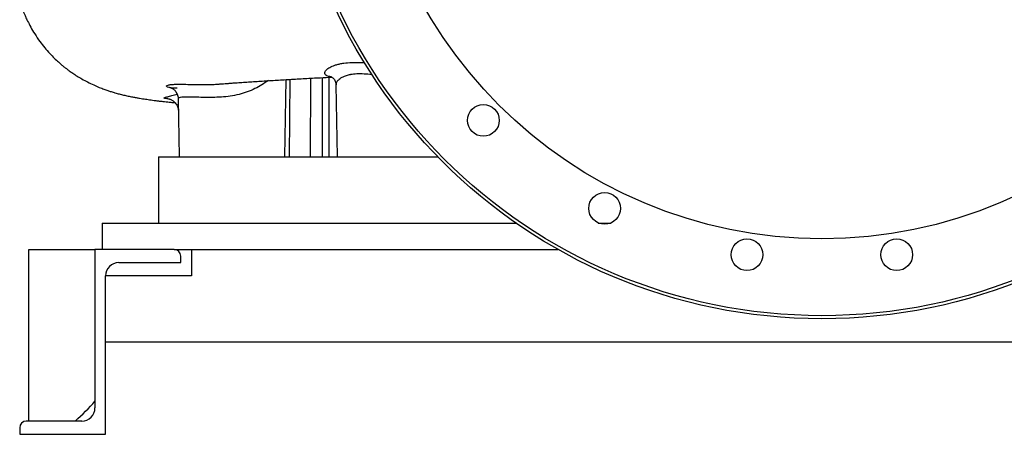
# Model space of a CAD drawing. Header units: millimetres. Extents: x 6509 to 14247, y 2145 to 17923.
# Tile 1 of 9: x 6760 to 10488, y 2145 to 3715. Entities that reach past the tile are written whole.
import ezdxf

# ---------------------------------------------------------------- set-up
doc = ezdxf.new("R2010")
doc.units = ezdxf.units.MM
doc.header["$LTSCALE"] = 5

msp = doc.modelspace()

# ---------------------------------------------------------------- linework, layer by layer
at = {"color": 7, "linetype": 'Continuous', "lineweight": 25}
for p, q in [((7763.4, 3195.1), (7768.5, 3488.1)), ((7957.1, 3468), (7961.9, 3195.1)), ((7359.5, 3415.4), (7363.4, 3195.1)), ((7284.6, 3195.1), (7284.6, 2945.1)), ((7284.6, 3195.1), (8342.9, 3195.1)), ((7072.1, 2945.1), (7072.1, 2845.1)), ((7072.1, 2945.1), (8638.5, 2945.1)), ((8950.3, 2945.1), (8998.1, 2945.1)), ((6794.6, 2195.1), (6794.6, 2845.1)), ((6794.6, 2845.1), (7044.6, 2845.1)), ((7044.6, 2845.1), (7044.6, 2245.1)), ((7344.6, 2845.1), (7044.6, 2845.1)), ((7344.6, 2845.1), (8798, 2845.1)), ((7409.6, 2845.1), (7409.6, 2745.1)), ((7369.6, 2795.1), (7369.6, 2820.1)), ((7134.6, 2795.1), (7369.6, 2795.1)), ((7084.6, 2145.1), (7084.6, 2745.1)), ((7409.6, 2745.1), (7084.6, 2745.1)), ((7084.6, 2495.1), (12509.6, 2495.1)), ((6759.6, 2170.1), (6759.6, 2145.1)), ((6994.6, 2195.1), (6784.6, 2195.1)), ((6759.6, 2145.1), (7084.6, 2145.1))]:
    msp.add_line(p, q, dxfattribs=at)
at = {"color": 8, "linetype": 'Continuous', "lineweight": 25}
for p, q in [((7782.7, 3488.9), (7779.5, 3195.1)), ((7860.5, 3195.1), (7861.7, 3493.4)), ((7930.2, 3497.1), (7930.7, 3195.1))]:
    msp.add_line(p, q, dxfattribs=at)
at = {"color": 8, "linetype": 'Continuous', "lineweight": 25, "flags": 128}
msp.add_lwpolyline([(7905.5, 3495.7), (7905.4, 3460.2), (7904.9, 3195.1)], dxfattribs=at)
at = {"color": 7, "linetype": 'Continuous', "lineweight": 25}
for centre, radius in [((9797.1, 4615.1), 2032.5), ((9797.1, 4615.1), 2020.9), ((9797.1, 4615.1), 1730), ((8515.4, 3333.5), 60), ((8974.2, 3000.2), 60), ((9513.5, 2824.9), 60), ((10080.6, 2824.9), 60)]:
    msp.add_circle(centre, radius, dxfattribs=at)
for centre, radius, start, end in [((7344.6, 2820.1), 25, 0, 90), ((7134.6, 2745.1), 50, 90, 180), ((6994.6, 2245.1), 50, 270, 0), ((6784.6, 2170.1), 25, 90, 180)]:
    msp.add_arc(centre, radius, start, end, dxfattribs=at)
for points, knots in [([(6760.1, 3782.4), (6761, 3779.5), (6763.3, 3772), (6767, 3761.5), (6770.6, 3751.9), (6772.6, 3747), (6773.6, 3744.7), (6775.8, 3739.5), (6780.2, 3729.2), (6787.7, 3712.8), (6798.4, 3691.7), (6812.9, 3666.4), (6830.3, 3639.9), (6849.2, 3614.7), (6867.8, 3592.9), (6885.5, 3574.2), (6901.7, 3558.7), (6915.5, 3546.6), (6926.9, 3537.1), (6937.2, 3529), (6948.4, 3520.7), (6961.7, 3511.3), (6977.5, 3501), (6995.9, 3489.9), (7017, 3478.5), (7039.4, 3467.7), (7060.4, 3458.7), (7078.4, 3451.8), (7092.8, 3446.7), (7107.1, 3442.1), (7121.6, 3437.7), (7137.2, 3433.5), (7153.6, 3429.5), (7170.1, 3425.8), (7185.9, 3422.6), (7200.6, 3419.9), (7213.3, 3417.7), (7224.8, 3415.8), (7235.6, 3414.1), (7246.2, 3412.6), (7257.1, 3411), (7269, 3409.4), (7281.5, 3407.8), (7294.5, 3406.2), (7307.4, 3404.7), (7319.8, 3403.4), (7333.2, 3401.9), (7342.5, 3401), (7348.1, 3400.4)], [0, 0, 0, 0, 0.0078389, 0.0203412, 0.0308848, 0.0401878, 0.0447091, 0.0494596, 0.0607598, 0.0756861, 0.0948877, 0.1186435, 0.1470756, 0.1727328, 0.1965574, 0.2175722, 0.2358482, 0.2514767, 0.2625739, 0.2725432, 0.2847439, 0.2998742, 0.3179943, 0.3391233, 0.3632574, 0.3895986, 0.4138026, 0.4353918, 0.4548845, 0.473502, 0.4973449, 0.5258481, 0.5583012, 0.5938205, 0.6303317, 0.6627623, 0.6917451, 0.7189046, 0.7450773, 0.7689868, 0.7952116, 0.8235923, 0.8529144, 0.8829372, 0.9130868, 0.9404661, 0.9646804, 1, 1, 1, 1]), ([(7471.5, 3469.5), (7477.9, 3469.7), (7490.6, 3469.9), (7508.7, 3470.6), (7520.5, 3471.8), (7525.5, 3472.2)], [0, 0, 0, 0, 0.364203, 0.731247, 1, 1, 1, 1]), ([(7525.5, 3472), (7527.6, 3472.1), (7533.4, 3472.6), (7543.7, 3473.4), (7556.8, 3474.4), (7573.8, 3475.7), (7594.7, 3477.2), (7619.4, 3478.9), (7645.1, 3480.6), (7680, 3482.8), (7725, 3485.6), (7781.2, 3488.9), (7838.8, 3492.1), (7891.9, 3495), (7926.8, 3496.9), (7941.2, 3497.7)], [0, 0, 0, 0, 0.020535, 0.057431, 0.098172, 0.142725, 0.210109, 0.279542, 0.347686, 0.414552, 0.546787, 0.673838, 0.796772, 0.916244, 1, 1, 1, 1]), ([(7938.7, 3498.9), (7938.7, 3498.9), (7938.8, 3498.9), (7940.4, 3498.2), (7943.2, 3496.5), (7947.1, 3493.3), (7951.2, 3488.4), (7954.6, 3481.9), (7956.8, 3474.8), (7957.1, 3470.2), (7957.1, 3468.1)], [0, 0, 0, 0, 0.092465, 0.213556, 0.346454, 0.479337, 0.613318, 0.749385, 0.886852, 1, 1, 1, 1]), ([(7332.1, 3457.2), (7332.1, 3457.2), (7332.1, 3457.2), (7333.4, 3456.8), (7335.6, 3455.8), (7338.6, 3454.1), (7342.3, 3451.5), (7346.5, 3447.7), (7350.7, 3442.8), (7354.5, 3436.6), (7357.5, 3429.5), (7359.3, 3422.3), (7359.5, 3417.5), (7359.5, 3415.4)], [0, 0, 0, 0, 0.087292, 0.195422, 0.291616, 0.380393, 0.46642, 0.552676, 0.641882, 0.73487, 0.830612, 0.927865, 1, 1, 1, 1]), ([(7323.2, 3415.4), (7323.2, 3415.4), (7323, 3415.4), (7323.7, 3415.3), (7325.3, 3414.9), (7328, 3414.1), (7331.6, 3412.7), (7336.1, 3410.5), (7341.1, 3407.2), (7346.4, 3402.6), (7351.4, 3396.8), (7355.6, 3389.9), (7358.6, 3382.2), (7360.3, 3375.1), (7360.3, 3370.6), (7360.3, 3368.9)], [0, 0, 0, 0, 0.019845, 0.113805, 0.193472, 0.265079, 0.3347, 0.405815, 0.483505, 0.568709, 0.658948, 0.75197, 0.846501, 0.941772, 1, 1, 1, 1])]:
    msp.add_open_spline(points, degree=3, knots=knots, dxfattribs=at)
at = {"color": 8, "linetype": 'Continuous', "lineweight": 25}
for points, knots in [([(7938.8, 3498.7), (7935.1, 3499.1), (7926.2, 3500), (7918.1, 3504.3), (7913.8, 3510.7), (7915.2, 3518.7), (7922.8, 3527.7), (7934.6, 3535.2), (7947.4, 3540.7), (7958.8, 3544.5), (7971.9, 3547.8), (7990.6, 3551.1), (8011.5, 3553.1), (8034.1, 3553.5), (8050.1, 3553.3), (8061.1, 3552.5), (8065.6, 3552.1)], [0, 0, 0, 0, 0.0623462, 0.1486867, 0.2387714, 0.3310927, 0.4328164, 0.5370818, 0.5911045, 0.6454911, 0.7010492, 0.757026, 0.8586928, 0.9107986, 0.9632738, 1, 1, 1, 1]), ([(8094.6, 3506), (8093.9, 3506.1), (8083.2, 3507.9), (8063.2, 3509.6), (8035.9, 3509.9), (8019.2, 3508.1), (8005.8, 3505.5), (7995.1, 3502.7), (7982.3, 3497.6), (7970.4, 3490.5), (7961.5, 3481.6), (7957, 3473.5), (7957.5, 3469.3), (7957.7, 3468.2)], [0, 0, 0, 0, 0.008569, 0.130556, 0.256744, 0.382942, 0.392697, 0.487241, 0.582197, 0.67683, 0.813752, 0.950691, 1, 1, 1, 1]), ([(7356.1, 3455.5), (7355.3, 3455.5), (7347, 3455), (7335.7, 3456.2), (7322.6, 3458.3), (7315.6, 3461.4), (7314.6, 3464.7), (7320.2, 3467.5), (7332.3, 3469.5), (7350.6, 3470.5), (7374.1, 3470.5), (7402.8, 3470), (7435.1, 3469.3), (7459.6, 3469.4), (7471.5, 3469.5)], [0, 0, 0, 0, 0.008143, 0.090523, 0.175013, 0.264061, 0.355295, 0.448195, 0.543423, 0.635277, 0.729386, 0.819365, 0.911574, 1, 1, 1, 1]), ([(7701.1, 3484.1), (7701.1, 3484.1), (7693.8, 3479.2), (7677.1, 3468.7), (7650.8, 3453.5), (7621.5, 3441), (7590, 3431.5), (7556.8, 3425.1), (7522.9, 3421.5), (7489.9, 3420.2), (7458.9, 3420.4), (7430.9, 3421.2), (7406.6, 3422), (7386.9, 3422), (7371.9, 3421.2), (7362.8, 3419), (7358.9, 3417), (7359.7, 3415.6), (7359.9, 3415.5)], [0, 0, 0, 0, 0.000218, 0.071038, 0.141842, 0.210638, 0.279398, 0.349937, 0.420488, 0.491852, 0.563238, 0.634281, 0.705323, 0.775766, 0.846205, 0.918002, 0.989808, 1, 1, 1, 1]), ([(7326.3, 3414.6), (7322.8, 3414.8), (7314.2, 3415.3), (7307.6, 3416.6), (7305.9, 3418.5), (7310.1, 3420.5), (7316.7, 3422.5), (7325.3, 3424.8), (7337, 3427.9), (7348.7, 3431), (7354.3, 3432.6), (7355.8, 3433.1)], [0, 0, 0, 0, 0.109093, 0.265894, 0.426489, 0.582437, 0.662176, 0.742438, 0.894466, 0.972367, 1, 1, 1, 1])]:
    msp.add_open_spline(points, degree=3, knots=knots, dxfattribs=at)
at = {"color": 7, "linetype": 'Continuous', "lineweight": 25}
msp.add_open_spline([(6969.6, 2195.1), (6996.4, 2220.1), (7023.3, 2245.1), (7044.6, 2270.1)], degree=3, dxfattribs=at)

doc.saveas('drawing.dxf')
